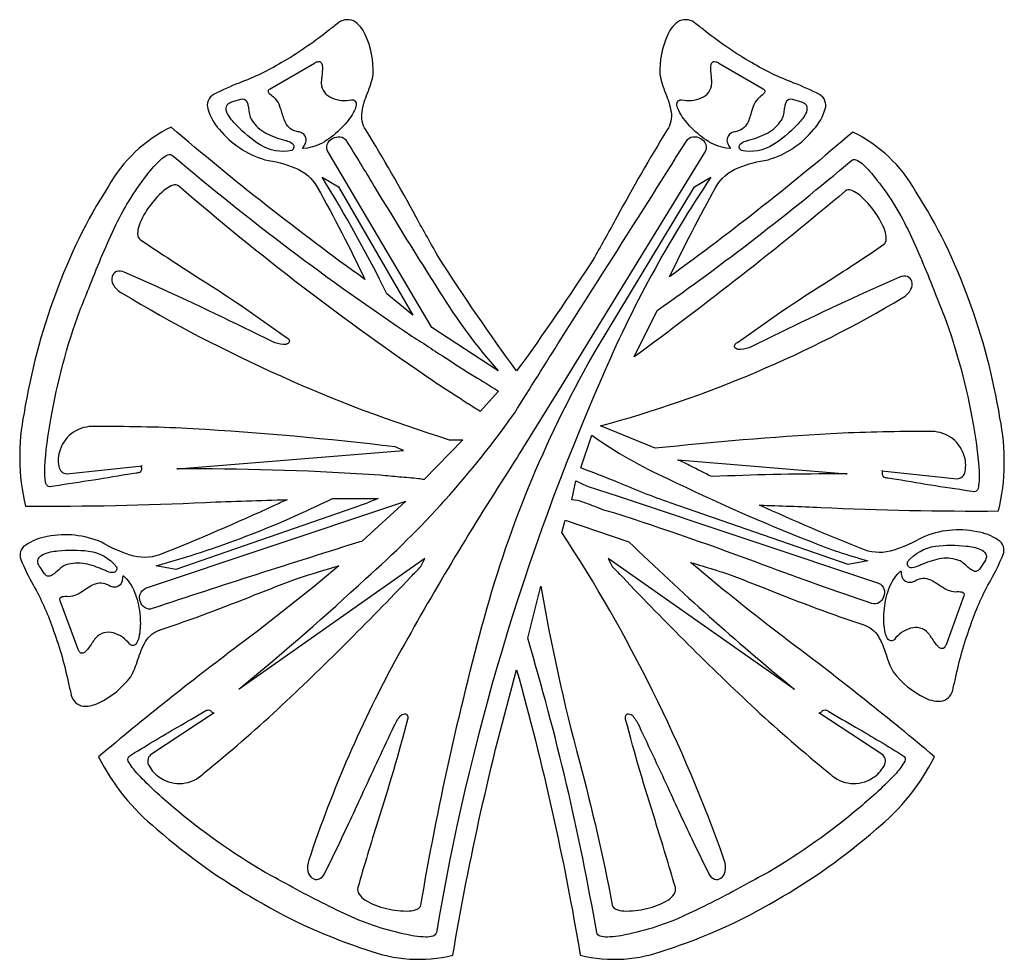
# Model space of a CAD drawing. Extents: x 0.49 to 8.03, y 2.07 to 9.26.
import ezdxf

# ---------------------------------------------------------------- set-up
doc = ezdxf.new("R2010")
doc.units = 0

msp = doc.modelspace()

# ---------------------------------------------------------------- linework, layer by layer
for points in [[(7.401671, 5.297331, -0.050276), (7.183307, 5.199828, -0.170032), (6.958556, 5.201514, -0.013153), (6.154692, 5.544296, -0.002959), (6.62267, 5.527344, 0.01349), (7.985386, 5.499764, 0.106835), (7.995504, 6.211987, 0.04936), (7.754241, 7.123728, 0.05673), (7.349472, 7.949184, 0.152312), (6.869072, 8.402556, -0.020306), (5.46446, 7.293258, -0.012758), (5.819525, 7.981507, -0.171971), (5.99119, 8.128603, -0.056025), (6.221442, 8.190674, 0.151747), (6.57029, 8.424137, 0.115014), (6.65704, 8.579709, 0.364329), (6.61344, 8.689989, 0.029187), (6.41738, 8.778059, -0.043029), (6.093625, 8.934254, -0.037506), (5.743181, 9.172608, 0.00319), (5.66756, 9.231154, 0.30293), (5.541822, 9.253921, 0.161818), (5.452037, 9.150177, 0.123396), (5.392026, 8.842487, 0.044239), (5.408681, 8.77197, 0.013513), (5.434301, 8.700705, -0.056814), (5.4769, 8.557619, -0.188987), (5.447426, 8.418739, 0.015259), (5.062642, 7.751534, -0.003824), (4.889261, 7.441692, -0.014832), (4.294196, 6.572611, -0.014895), (3.697681, 7.441692, -0.003815), (3.524485, 7.751222, 0.01526), (3.139532, 8.418739, -0.188987), (3.110058, 8.557619, -0.056814), (3.152657, 8.700705, 0.013513), (3.178277, 8.77197, 0.044239), (3.194932, 8.842487, 0.123396), (3.134922, 9.150177, 0.161818), (3.045136, 9.253921, 0.302932), (2.9194, 9.231154, 0.003199), (2.843688, 9.172543, -0.037495), (2.493333, 8.934254, -0.043029), (2.169578, 8.778059, 0.029187), (1.973518, 8.689989, 0.364316), (1.929916, 8.579709, 0.115016), (2.01666, 8.424137, 0.151754), (2.365501, 8.190674, -0.05603), (2.595761, 8.128603, -0.171948), (2.767433, 7.981507, -0.015967), (3.132432, 7.273008, -0.021273), (1.648286, 8.440339, 0.15231), (1.167893, 7.986968, 0.056729), (0.763126, 7.161511, 0.049361), (0.521864, 6.24977, 0.10684), (0.531989, 5.537546, 0.013704), (1.911836, 5.565315, -0.005398), (2.53735, 5.586129, -0.002019), (2.486945, 5.563546, 0.001911), (2.437933, 5.541596, -0.013419), (1.558819, 5.163731, -0.17002), (1.334062, 5.162039, -0.050302), (1.115704, 5.259547, 0.154984), (0.700284, 5.303235, 0.114297), (0.534512, 5.238861, 0.366967), (0.497889, 5.127297, 0.031491), (0.592187, 4.932877, -0.045545), (0.739339, 4.606382, -0.035278), (0.857486, 4.202912, 0.003283), (0.879937, 4.105717, 0.304838), (0.960605, 4.007455, 0.16353), (1.094929, 4.030142, 0.120468), (1.338671, 4.229867, 0.042756), (1.369335, 4.292635, 0.012867), (1.394313, 4.361962, -0.056311), (1.453088, 4.500229, -0.190114), (1.564486, 4.588832, 0.014995), (2.293115, 4.858735, -0.003703), (2.622567, 4.985597, -0.005095), (2.9336, 5.080064, -0.014117), (2.159129, 4.465775, 0.013683), (1.092971, 3.617185, 0.10756), (1.539195, 3.063005, 0.049394), (2.307632, 2.515656, 0.056563), (3.146904, 2.138847, 0.152145), (3.805631, 2.096289, -0.026331), (4.294196, 4.28385, -0.02682), (4.781328, 2.096289, 0.152145), (5.440055, 2.138847, 0.056563), (6.279326, 2.515656, 0.049394), (7.047764, 3.063005, 0.107561), (7.493987, 3.617185, 0.013394), (6.433407, 4.462362, -0.015192), (5.626376, 5.105697, -0.003233), (5.80463, 5.051244, 0.000735), (5.894792, 5.023381, -0.003702), (6.224224, 4.896526, 0.014995), (6.952872, 4.626615, -0.190113), (7.06427, 4.538013, -0.056311), (7.123045, 4.399747, 0.012868), (7.148023, 4.330418, 0.042758), (7.178689, 4.26765, 0.120468), (7.42243, 4.067925, 0.163532), (7.556753, 4.045237, 0.304838), (7.637421, 4.1435, 0.003298), (7.659918, 4.240866, -0.035263), (7.778021, 4.644165, -0.045544), (7.925172, 4.970661, 0.03149), (8.019469, 5.165081, 0.366989), (7.982856, 5.276645, 0.114303), (7.817089, 5.341018, 0.154984)], [(2.69205, 8.280206), (2.6619, 8.277239, -0.138933), (2.657505, 8.277315, -0.394174), (2.656731, 8.279558, -0.071818), (2.658746, 8.283799, -0.011467), (2.662717, 8.289874, 0.079919), (2.680256, 8.324104, 0.21468), (2.673967, 8.372056, 0.148425), (2.649401, 8.395034, 0.055984), (2.618329, 8.405052, -0.066823), (2.575698, 8.419826, -0.12399), (2.5323, 8.460922, -0.054169), (2.511619, 8.504013, -0.017592), (2.497136, 8.55009, 0.038249), (2.474674, 8.615369, 0.118651), (2.433833, 8.669289, 0.000536), (2.431368, 8.67113, -0.074784), (2.397846, 8.701739, -0.197554), (2.392821, 8.718831, -0.231292), (2.406701, 8.734472), (2.7453, 8.930988, -0.065715), (2.769007, 8.941322, -0.128266), (2.786027, 8.941973, -0.28161), (2.803906, 8.920467, -0.072886), (2.806737, 8.878953, -0.016339), (2.802322, 8.829917, 0.007381), (2.799288, 8.800249, 0.032204), (2.79855, 8.775937, 0.296665), (2.879548, 8.663489, 0.149885), (3.030632, 8.649539, -0.187779), (3.043947, 8.648428, -0.070986), (3.055749, 8.640656, -0.253088), (3.065587, 8.611921, -0.089704), (3.051761, 8.566696, -0.071708), (2.968843, 8.450431, -0.061846), (2.838454, 8.339165, -0.111996)], [(5.53186, 8.640656, -0.070986), (5.543662, 8.648428, -0.187779), (5.556976, 8.649539, 0.149885), (5.708061, 8.663489, 0.296664), (5.789058, 8.775937, 0.032204), (5.788321, 8.800249, 0.007381), (5.785287, 8.829917, -0.016339), (5.780871, 8.878953, -0.072886), (5.783702, 8.920467, -0.28161), (5.801581, 8.941973, -0.128266), (5.818601, 8.941322, -0.065715), (5.842308, 8.930988), (6.180908, 8.734472, -0.23131), (6.194789, 8.71883, -0.197544), (6.189762, 8.701737, -0.074779), (6.156237, 8.671127, 0.000535), (6.153775, 8.669289, 0.118651), (6.112934, 8.615369, 0.038249), (6.090472, 8.55009, -0.017592), (6.075989, 8.504013, -0.054169), (6.055308, 8.460922, -0.12399), (6.01191, 8.419826, -0.066823), (5.969279, 8.405052, 0.055984), (5.938207, 8.395034, 0.148425), (5.913642, 8.372056, 0.21468), (5.907353, 8.324104, 0.079919), (5.924892, 8.289874, -0.011467), (5.928862, 8.283799, -0.071818), (5.930877, 8.279558, -0.394174), (5.930103, 8.277315, -0.138933), (5.925708, 8.277239), (5.895558, 8.280206, -0.111996), (5.749155, 8.339165, -0.061846), (5.618765, 8.450431, -0.071708), (5.535848, 8.566696, -0.089704), (5.522021, 8.611921, -0.253088)], [(2.571517, 8.260622, -0.188144), (2.33063, 8.304203, -0.06538), (2.148518, 8.455172, -0.08313), (2.080576, 8.542937, -0.182319), (2.071516, 8.598068, -0.154603), (2.086773, 8.620305, -0.106547), (2.120385, 8.635889), (2.182685, 8.655639, -0.40244), (2.22672, 8.637157, -0.064561), (2.236292, 8.608596, -0.015952), (2.242407, 8.573882, 0.023678), (2.250642, 8.529813, 0.094646), (2.266085, 8.493689, 0.121801), (2.372942, 8.393796, 0.050393), (2.517474, 8.340356, -0.000511), (2.539367, 8.333706, -0.128381), (2.580842, 8.310762, -0.235905), (2.588598, 8.28717, -0.182613)], [(6.321524, 8.493689, 0.094646), (6.336966, 8.529813, 0.023678), (6.345202, 8.573882, -0.015952), (6.351316, 8.608596, -0.064561), (6.360888, 8.637157, -0.40244), (6.404924, 8.655639), (6.467224, 8.635889, -0.106547), (6.500836, 8.620305, -0.154603), (6.516092, 8.598068, -0.182319), (6.507032, 8.542937, -0.08313), (6.43909, 8.455172, -0.06538), (6.256978, 8.304203, -0.188144), (6.016092, 8.260622, -0.182613), (5.99901, 8.28717, -0.235905), (6.006766, 8.310762, -0.128381), (6.048242, 8.333706, -0.000511), (6.070133, 8.340356, 0.050394), (6.214667, 8.393796, 0.121804)], [(3.680097, 2.270037, -0.260084), (3.653874, 2.243319, -0.089853), (3.598089, 2.235338, -0.051962), (3.432982, 2.258939, -0.059709), (2.974191, 2.415536, -0.017046), (2.526208, 2.645659, 0.002836), (2.367801, 2.730954, -0.043842), (1.666565, 3.229338, -0.032161), (1.395166, 3.482173, -0.05727), (1.328088, 3.570782, -0.373429), (1.325354, 3.619435, -0.011172), (1.698402, 3.844005, 0.004613), (1.901968, 3.963733, -0.082216), (1.925626, 3.974932, -0.136152), (1.942114, 3.975045, -0.162314), (1.961317, 3.95916, 0.018908), (1.965336, 3.954188, 0.080254), (1.969283, 3.95081, 0.174834), (1.973585, 3.949971, 0.134958), (1.978668, 3.952617), (1.490103, 3.630551, 0.371357), (1.479225, 3.548639, 0.141223), (1.567146, 3.454235, 0.350309), (1.893451, 3.486168, -0.000189), (1.904424, 3.495097, 0.014259), (2.464383, 3.980383, 0.01486), (3.483407, 4.994454, -0.000188), (3.560797, 5.074347), (3.592047, 5.135431), (2.168968, 4.135883, -0.038053), (2.165594, 4.133461, -0.024643), (2.169167, 4.136586, -0.001785), (2.195903, 4.158674, 0.015103), (3.139809, 4.982991, 0.058129), (4.279446, 6.251594, -0.00293), (4.989494, 7.376976, 0.002177), (5.594576, 8.333989, -0.237224), (5.643089, 8.366182, -0.160958), (5.701455, 8.35412, -0.449439), (5.73376, 8.245139), (4.634511, 6.457061), (4.364662, 6.018361, -0.000384), (4.229224, 5.802535, 0.016636), (3.384913, 4.390145, 0.045394), (2.702983, 2.825353, 0.137504), (2.696058, 2.737802, 0.189313), (2.728546, 2.687214, 0.228833), (2.778077, 2.679317, 0.205838), (2.822283, 2.719838), (2.941583, 2.964186, 0.00287), (3.12232, 3.352119, -0.003737), (3.356299, 3.852667, -0.080811), (3.401828, 3.926854, -0.21181), (3.437242, 3.946377, -0.293929), (3.457748, 3.931541, -0.192195), (3.458549, 3.90265, -0.013125), (3.231204, 3.1226, 0.006569), (3.077932, 2.614337, 0.21767), (3.087261, 2.564195, 0.103008), (3.135002, 2.519325, 0.081685), (3.298059, 2.45399, 0.073566), (3.471768, 2.435507, 0.091055), (3.532826, 2.449203, 0.248899), (3.560797, 2.481054, -0.02452), (4.047232, 4.682853, -0.065334), (4.912878, 6.751376), (5.657076, 7.984157), (5.782058, 8.05634, 0.047604), (4.946247, 6.51883, 0.061672)], [(4.153146, 6.57341), (3.644697, 6.906593), (2.852217, 8.244874, -0.449446), (2.884521, 8.35386, -0.160963), (2.942887, 8.365918, -0.237204), (2.9914, 8.333722, -0.00309), (3.204453, 7.985391, 0.007626), (3.704724, 7.179645, 0.044118)], [(1.696136, 5.823746), (3.428832, 5.962579), (3.363499, 5.990329, 0.015409), (1.815436, 6.129161, 0.015307), (1.111322, 6.146061, -0.00169), (1.065554, 6.145828, 0.349549), (0.797839, 5.967428, 0.142303), (0.789138, 5.84049, 0.374289), (0.849671, 5.784879), (1.426286, 5.845962, 0.404242), (1.420412, 5.841321, 0.05945), (1.419981, 5.836221, 0.013766), (1.420295, 5.829893, -0.036641), (1.420516, 5.816808, -0.117406), (1.416772, 5.804011, -0.162651), (1.404928, 5.794289, -0.098382), (1.380853, 5.790429, 0.000077), (1.314692, 5.779371, -0.006403), (0.716172, 5.684912, -0.367848), (0.686686, 5.724446, -0.05778), (0.681067, 5.835627, -0.032791), (0.72718, 6.20343, -0.045666), (0.949087, 7.03431, 0.002778), (1.017259, 7.203879, -0.017324), (1.212883, 7.664104, -0.059982), (1.463219, 8.07274, -0.054362), (1.577194, 8.199763, -0.094308), (1.624198, 8.228137, -0.279047), (1.659219, 8.222674, 0.028436), (3.491315, 6.83996, -0.012022), (3.636352, 6.746244, 0.003015), (3.704347, 6.701126), (3.704646, 6.700942, -0.018048), (3.866264, 6.595626, 0.001372), (3.970078, 6.532355, -0.004677), (4.155979, 6.417928), (4.013964, 6.262428, 0.004599), (3.961414, 6.295753, -0.004599), (3.908864, 6.329078, 0.000013), (3.812451, 6.391902, -0.000035), (3.653231, 6.495661, -0.028585), (1.704653, 7.98944, 0.257365), (1.66424, 7.995924, 0.090977), (1.609812, 7.967398, 0.070844), (1.489139, 7.84228, 0.074974), (1.403081, 7.688009, 0.09335), (1.391923, 7.623042, 0.216742), (1.412087, 7.578508, 0.006626), (1.828757, 7.304954, -0.017243), (2.531233, 6.828843, -0.212578), (2.552363, 6.808804, -0.31564), (2.546859, 6.785116, -0.195378), (2.507267, 6.774963, -0.082695), (2.426135, 6.795526, 0.007959), (1.542753, 7.217558), (1.289954, 7.328625, 0.212541), (1.230035, 7.334, 0.231804), (1.196215, 7.29669, 0.190655), (1.202872, 7.236476, 0.141019), (1.264387, 7.173142, 0.060174), (3.778197, 6.045861), (3.883297, 6.045861), (3.585047, 5.740446, -0.048041), (3.563749, 5.743221, 0.048043), (3.542447, 5.745996, 0.007148), (3.397363, 5.759904, -0.007105), (3.252715, 5.773762, 0.01728), (1.780809, 5.822211, -0.002252), (1.706534, 5.822542, -0.016017), (1.692851, 5.822973, 0.412204), (1.69231, 5.823309, -0.027894)], [(6.857589, 8.184274, -0.279047), (6.892611, 8.189737, -0.094308), (6.939614, 8.161363, -0.054362), (7.053589, 8.03434, -0.059983), (7.303925, 7.625706, -0.017324), (7.499547, 7.165483, 0.002778), (7.567721, 6.99591, -0.045667), (7.789629, 6.16503, -0.032791), (7.835742, 5.797227, -0.057779), (7.830123, 5.686046, -0.367848), (7.800637, 5.646513, -0.006403), (7.202115, 5.740972, 0.000077), (7.135956, 5.752029, -0.098382), (7.11188, 5.755889, -0.162651), (7.100037, 5.765611, -0.117406), (7.096292, 5.778408, -0.036641), (7.096513, 5.791493, 0.013766), (7.096827, 5.797821, 0.05945), (7.096397, 5.802921, 0.404242), (7.090522, 5.807562), (7.667137, 5.746479, 0.374288), (7.727671, 5.80209, 0.142304), (7.718971, 5.929028, 0.349548), (7.451254, 6.107428, -0.00169), (7.405486, 6.107661, 0.015307), (6.701374, 6.090761, 0.013057), (5.354993, 5.979696), (4.937444, 6.151844, 0.068514), (7.252422, 7.134742, 0.141019), (7.313938, 7.198076, 0.190655), (7.320595, 7.25829, 0.231804), (7.286775, 7.2956, 0.212541), (7.226856, 7.290225), (6.974056, 7.179158, 0.007959), (6.090675, 6.757126, -0.082694), (6.009542, 6.736563, -0.195376), (5.96995, 6.746716, -0.315641), (5.964445, 6.770404, -0.212579), (5.985575, 6.790443, -0.017244), (6.688052, 7.266555, 0.006626), (7.104722, 7.540108, 0.21674), (7.124886, 7.584642, 0.09335), (7.113728, 7.649609, 0.074974), (7.02767, 7.803881, 0.070844), (6.906996, 7.928999, 0.090976), (6.852569, 7.957524, 0.257364), (6.812156, 7.95104, -0.017214), (5.193078, 6.679393), (5.369193, 7.034776, 0.022256)], [(2.803917, 8.056074), (2.9289, 7.98389), (3.499832, 7.000993), (3.300999, 7.162025, 0.025181)], [(6.983572, 5.118764), (6.833022, 5.090997), (5.46961, 5.563013, -0.021832), (5.071944, 5.718496, 0.007498), (4.785044, 5.829562), (4.870261, 6.079446, 0.049803), (5.455393, 5.746263, 0.020862), (6.541169, 5.268007, 0.032696)], [(5.792425, 5.763129, -0.044932), (5.747156, 5.783084, -0.003381), (5.660345, 5.826986, 0.003381), (5.57353, 5.87089, 0.044931), (5.52826, 5.890846), (6.820674, 5.785346, -0.039001), (6.824639, 5.784761, 0.978791), (6.824807, 5.784521, -0.069394), (6.823791, 5.784312, -0.018302), (6.808237, 5.78374, -0.002694), (6.725738, 5.783318, 0.010976)], [(7.014822, 4.791132, -0.007582), (6.186343, 5.085386, 0.012138), (5.037844, 5.485264, -0.050016), (4.886153, 5.535732, 0.019112), (4.800655, 5.568238, 0.064199), (4.716878, 5.585229), (4.748128, 5.729612), (4.833344, 5.690729), (5.071944, 5.612996), (7.065956, 4.946632, -0.410759), (7.104295, 4.841806, -0.159304), (7.069145, 4.797466, -0.235097)], [(2.88345, 5.596062), (3.232832, 5.596062, -0.019585), (3.048199, 5.523881), (1.684769, 5.051864), (1.534236, 5.079631, 0.04745)], [(1.502986, 4.751999, -0.235095), (1.448663, 4.758333, -0.1593), (1.413513, 4.802671, -0.41083), (1.451853, 4.907481), (3.360649, 5.546096), (3.445865, 5.573862), (3.110699, 5.268431, 0.004541)], [(6.41864, 4.135883), (4.995561, 5.135431), (5.026811, 5.074347, -0.000188), (5.104202, 4.994454, 0.01486), (6.123225, 3.980383, 0.014257), (6.683163, 3.495114, -0.00019), (6.694157, 3.486168, 0.350309), (7.020462, 3.454235, 0.141223), (7.108383, 3.548639, 0.371357), (7.097506, 3.630551), (6.60894, 3.952617, 0.13496), (6.614024, 3.949971, 0.17483), (6.618326, 3.95081, 0.080252), (6.622273, 3.954188, 0.018907), (6.626292, 3.95916, -0.162311), (6.645495, 3.975045, -0.136152), (6.661983, 3.974932, -0.082217), (6.68564, 3.963733, 0.004613), (6.889211, 3.844002, -0.011171), (7.262256, 3.619435, -0.37343), (7.259522, 3.570782, -0.05727), (7.192443, 3.482173, -0.032161), (6.921044, 3.229338, -0.043841), (6.219808, 2.730954, 0.002837), (6.061397, 2.645657, -0.017046), (5.613415, 2.415535, -0.059708), (5.154628, 2.258939, -0.051962), (4.989519, 2.235338, -0.089853), (4.933734, 2.243319, -0.260084), (4.907511, 2.270037, 0.029332), (4.379179, 4.524582), (4.478596, 4.924415, 0.022729), (4.77499, 3.581039, -0.017201), (5.026811, 2.481054, 0.248896), (5.054783, 2.449203, 0.091054), (5.115841, 2.435507, 0.073566), (5.28955, 2.45399, 0.081685), (5.452606, 2.519325, 0.103008), (5.500348, 2.564195, 0.21767), (5.509676, 2.614337, 0.006569), (5.356407, 3.12259, -0.013126), (5.129061, 3.90265, -0.192195), (5.129862, 3.931541, -0.29393), (5.150367, 3.946377, -0.211812), (5.185782, 3.926854, -0.080811), (5.23131, 3.852667, -0.003736), (5.465269, 3.35216, 0.002871), (5.646026, 2.964186), (5.765325, 2.719838, 0.205838), (5.809531, 2.679317, 0.228833), (5.859062, 2.687214, 0.189313), (5.89155, 2.737802, 0.137504), (5.884625, 2.825353, 0.060016), (4.640496, 5.335331), (4.666061, 5.429747), (5.154628, 5.263147, 0.02067), (6.405075, 4.147319, -0.001532), (6.420541, 4.134575, -0.114305), (6.421843, 4.133419, -0.008166)], [(7.873654, 5.107381), (7.838487, 5.055047, -0.175975), (7.816118, 5.037903, -0.166049), (7.79173, 5.040527, -0.065462), (7.765805, 5.056497, -0.016311), (7.738828, 5.079391, 0.022984), (7.705758, 5.106957, 0.093531), (7.672704, 5.124164, 0.117453), (7.528862, 5.133152, 0.050005), (7.388418, 5.085954, -0.001116), (7.358222, 5.073797, -0.132599), (7.312477, 5.064914, -0.232913), (7.291412, 5.078247, -0.208015), (7.287889, 5.109347, -0.190115), (7.501146, 5.229706, -0.061568), (7.737004, 5.230814, -0.083344), (7.846016, 5.20576, -0.184218), (7.887904, 5.168465, -0.153296), (7.890033, 5.141238, -0.105029)], [(0.679522, 5.017847), (0.644356, 5.070181, -0.105029), (0.627976, 5.104038, -0.153298), (0.630106, 5.131265, -0.184219), (0.671993, 5.16856, -0.083344), (0.781006, 5.193614, -0.061568), (1.016863, 5.192506, -0.190113), (1.230121, 5.072147, -0.208015), (1.226598, 5.041047, -0.232913), (1.205533, 5.027714, -0.132599), (1.159787, 5.036597, -0.001116), (1.129591, 5.048754, 0.050005), (0.989146, 5.095952, 0.117452), (0.845304, 5.086964, 0.09353), (0.812251, 5.069757, 0.022984), (0.779182, 5.042192, -0.016311), (0.752205, 5.019297, -0.065461), (0.72628, 5.003328, -0.166046), (0.701891, 5.000704, -0.175976)], [(1.357253, 4.469915, -0.100085), (1.343445, 4.470782, -0.171948), (1.331137, 4.479799, 0.153662), (1.207179, 4.56509, 0.293678), (1.071921, 4.528182, 0.033688), (1.057748, 4.510107, 0.007477), (1.041748, 4.486273, -0.016524), (1.014166, 4.446266, -0.072738), (0.985492, 4.416217, -0.278409), (0.957827, 4.410935, -0.128941), (0.945029, 4.422211, -0.066543), (0.933271, 4.445232), (0.799638, 4.812582, -0.24638), (0.799185, 4.833372, -0.189755), (0.814836, 4.843326, -0.077606), (0.860921, 4.845182, 0.119322), (0.926299, 4.860243, 0.038794), (0.984551, 4.89568, -0.018767), (1.025649, 4.922171, -0.05759), (1.069904, 4.941949, -0.128246), (1.128967, 4.946524, -0.069646), (1.170489, 4.930703, 0.062555), (1.200869, 4.918508, 0.162144), (1.234687, 4.922199, 0.231997), (1.271548, 4.953791, 0.085486), (1.279478, 4.991268, -0.011201), (1.280104, 4.997905, -0.073004), (1.281062, 5.002016, -0.438588), (1.282839, 5.00299, -0.125859), (1.285921, 5.000214), (1.306021, 4.979482, -0.113109), (1.381844, 4.841255, -0.062523), (1.411512, 4.672849, -0.071649), (1.401242, 4.530368, -0.088081), (1.383074, 4.486382, -0.247163)], [(7.718371, 4.848582), (7.584737, 4.481232, -0.066543), (7.572979, 4.458211, -0.128941), (7.560181, 4.446935, -0.278409), (7.532516, 4.452217, -0.072738), (7.503842, 4.482266, -0.016524), (7.47626, 4.522273, 0.007477), (7.46026, 4.546107, 0.033688), (7.446087, 4.564182, 0.293679), (7.31083, 4.60109, 0.153662), (7.186872, 4.515799, -0.171953), (7.174564, 4.506782, -0.100079), (7.160756, 4.505915, -0.247169), (7.134935, 4.522382, -0.088081), (7.116767, 4.566368, -0.071649), (7.106497, 4.708848, -0.062523), (7.136165, 4.877254, -0.113112), (7.211989, 5.015481), (7.232089, 5.036214, -0.125859), (7.235171, 5.03899, -0.438588), (7.236948, 5.038016, -0.073003), (7.237905, 5.033905, -0.011201), (7.238531, 5.027267, 0.085485), (7.246462, 4.98979, 0.231992), (7.283322, 4.958197, 0.162142), (7.31714, 4.954507, 0.062554), (7.347519, 4.966702, -0.069649), (7.389041, 4.982524, -0.128249), (7.448104, 4.977947, -0.057592), (7.492359, 4.95817, -0.018768), (7.533458, 4.931679, 0.038794), (7.59171, 4.896243, 0.119321), (7.657087, 4.881182, -0.077605), (7.703173, 4.879326, -0.189758), (7.718824, 4.869372, -0.246386)]]:
    msp.add_lwpolyline(points, format="xyb", close=True)

doc.saveas('drawing.dxf')
